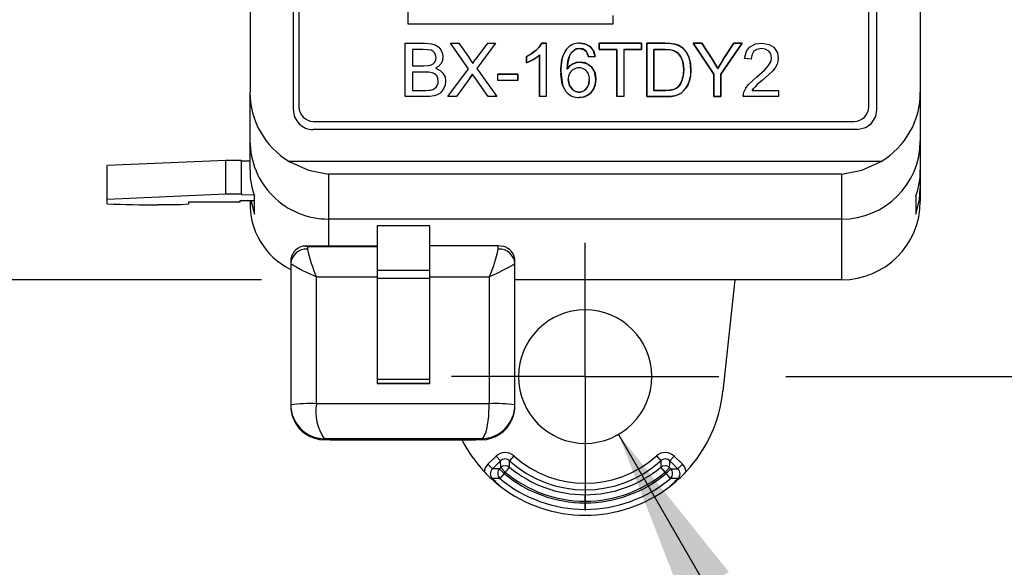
# Model space of a CAD drawing. Header units: millimetres. Extents: x 0 to 1397, y 0 to 1080.
# Tile 4 of 23: x 378 to 471, y 189 to 241. Entities that reach past the tile are written whole.
import ezdxf

# ---------------------------------------------------------------- set-up
doc = ezdxf.new("R2010")
doc.units = ezdxf.units.MM
doc.header["$LTSCALE"] = 5
doc.linetypes.add('CENTERX2', pattern=[20.32, 12.7, -2.54, 2.54, -2.54])
doc.layers.add('CENTER', color=40, linetype='CENTERX2')
doc.layers.add('DIMENSIONS', color=140, linetype='Continuous', lineweight=25)
doc.styles.add('SLDTEXTSTYLE0', font='TXT', dxfattribs={"width": 0.7})
doc.dimstyles.new('SLDDIMSTYLE0', dxfattribs={"dimtxt": 10.790039, "dimasz": 16.51, "dimexe": 0, "dimexo": 0.0625, "dimgap": 2.69751, "dimtad": 0, "dimtih": 1, "dimtoh": 1, "dimdec": 1, "dimlfac": 0.4, "dimrnd": 1e-09, "dimzin": 12, "dimdsep": 46, "dimtxsty": 'SLDTEXTSTYLE0', "dimsah": 1, "dimcen": 0.09, "dimadec": 0, "dimazin": 3, "dimtfac": 1, "dimtdec": 1, "dimtofl": 0, "dimtmove": 0, "dimatfit": 3, "dimfxl": 0, "dimfrac": 2, "dimtolj": 1, "dimtzin": 12, "dimarcsym": 0})
doc.dimstyles.new('SLDDIMSTYLE1', dxfattribs={"dimtxt": 10.790039, "dimasz": 16.51, "dimexe": 0, "dimexo": 0.0625, "dimgap": 2.69751, "dimtad": 0, "dimtih": 1, "dimtoh": 1, "dimdec": 1, "dimlfac": 0.4, "dimrnd": 1e-09, "dimzin": 12, "dimdsep": 46, "dimtxsty": 'SLDTEXTSTYLE0', "dimsah": 1, "dimcen": 0, "dimadec": 0, "dimazin": 3, "dimtfac": 1, "dimtdec": 1, "dimtofl": 0, "dimtmove": 0, "dimatfit": 3, "dimfxl": 0, "dimfrac": 2, "dimtolj": 1, "dimtzin": 12, "dimarcsym": 0})

# ---------------------------------------------------------------- blocks, each defined once
blk = doc.blocks.new('_D')
at = {"layer": 'DIMENSIONS'}
for p, q in [((450.615, 476.332), (526.71, 476.332)), ((510.835, 476.332), (510.835, 361.155)), ((494.803, 341.591), (491.18, 341.591)), ((491.18, 341.591), (491.18, 324.442)), ((526.866, 341.591), (530.49, 341.591)), ((530.49, 341.591), (530.49, 324.442)), ((491.18, 324.442), (494.803, 324.442)), ((530.49, 324.442), (526.866, 324.442)), ((510.835, 206.849), (510.835, 322.026)), ((450.114, 206.849), (526.71, 206.849))]:
    blk.add_line(p, q, dxfattribs=at)
for points in [[(510.835, 476.332), (508.295, 459.822), (513.375, 459.822)], [(510.835, 206.849), (513.375, 223.359), (508.295, 223.359)]]:
    blk.add_solid(points, dxfattribs=at)
at = {"layer": 'DIMENSIONS', "char_height": 10.5833, "attachment_point": 1, "style": 'SLDTEXTSTYLE0'}
for s, insert in [('107.8', (490.315, 357.649)), ('4.24', (494.803, 338.084))]:
    blk.add_mtext(s, dxfattribs=dict(at, insert=insert))
blk = doc.blocks.new('_D_1')
at = {"layer": 'DIMENSIONS'}
for p, q in [((400.433, 469.82), (318.66, 469.82)), ((334.535, 469.82), (334.535, 362.481)), ((318.503, 342.916), (314.879, 342.916)), ((314.879, 342.916), (314.879, 325.767)), ((350.566, 342.916), (354.19, 342.916)), ((354.19, 342.916), (354.19, 325.767)), ((314.879, 325.767), (318.503, 325.767)), ((354.19, 325.767), (350.566, 325.767)), ((334.535, 216.012), (334.535, 323.352)), ((400.433, 216.012), (318.66, 216.012))]:
    blk.add_line(p, q, dxfattribs=at)
for points in [[(334.535, 469.82), (331.995, 453.31), (337.075, 453.31)], [(334.535, 216.012), (337.075, 232.522), (331.995, 232.522)]]:
    blk.add_solid(points, dxfattribs=at)
at = {"layer": 'DIMENSIONS', "char_height": 10.5833, "attachment_point": 1, "style": 'SLDTEXTSTYLE0'}
for s, insert in [('101.5', (314.015, 358.974)), ('4.00', (318.503, 339.41))]:
    blk.add_mtext(s, dxfattribs=dict(at, insert=insert))
blk = doc.blocks.new('_D_2')
at = {"layer": 'DIMENSIONS'}
for p, q in [((434.254, 201.377), (451.619, 171.301)), ((451.619, 171.301), (471.06, 171.301))]:
    blk.add_line(p, q, dxfattribs=at)
blk.add_solid([(434.254, 201.377), (440.31, 185.809), (444.709, 188.349)], dxfattribs=at)
at = {"layer": 'DIMENSIONS', "attachment_point": 1, "style": 'SLDTEXTSTYLE0'}
for s, insert, char_height in [('2X', (525.449, 184.943), 10.5833), ('%%c', (478.998, 167.794), 10.5833), ('#8 THRU ALL', (495.289, 167.794), 10.58333)]:
    blk.add_mtext(s, dxfattribs=dict(at, insert=insert, char_height=char_height))
blk = doc.blocks.new('SW_CENTERMARKSYMBOL_1')
at = {"layer": 'CENTER', "color": 0}
for p, q in [((0, 6.35), (0, 12.66825)), ((0, 0), (0, 6.35)), ((-6.35, 0), (-12.66825, 0)), ((0, 0), (-6.35, 0)), ((0, 0), (0, -6.35)), ((0, 0), (6.35, 0)), ((6.35, 0), (12.66825, 0)), ((0, -6.35), (0, -12.66825))]:
    blk.add_line(p, q, dxfattribs=at)

msp = doc.modelspace()

# ---------------------------------------------------------------- linework, layer by layer
for p, q in [((403.464, 232.107), (403.464, 453.792)), ((458.726, 232.107), (458.726, 453.792)), ((399.346, 452.052), (399.346, 233.781)), ((462.846, 452.052), (462.846, 233.781)), ((403.982, 293.469), (403.982, 232.383)), ((414.343, 240.226), (414.343, 293.469)), ((457.961, 232.383), (457.961, 291.939)), ((433.73, 241.037), (433.73, 240.226)), ((433.73, 240.226), (414.343, 240.226)), ((414.056, 238.405), (415.951, 238.405)), ((414.056, 233.354), (414.056, 238.405)), ((414.056, 238.405), (415.951, 238.405)), ((414.056, 233.354), (414.056, 238.405)), ((418.33, 238.405), (419.126, 238.405)), ((420.053, 235.986), (418.33, 238.405)), ((420.053, 235.986), (418.33, 238.405)), ((418.33, 238.405), (419.126, 238.405)), ((419.126, 238.405), (420.042, 237.109)), ((419.126, 238.405), (420.042, 237.109)), ((422.592, 238.405), (420.818, 236.024)), ((422.592, 238.405), (420.818, 236.024)), ((420.849, 237.065), (421.865, 238.405)), ((420.849, 237.065), (421.865, 238.405)), ((421.865, 238.405), (422.592, 238.405)), ((421.865, 238.405), (422.592, 238.405)), ((427.4, 238.425), (427.001, 238.425)), ((427.001, 238.425), (427.4, 238.425)), ((427.4, 238.425), (427.4, 233.354)), ((427.4, 238.425), (427.4, 233.354)), ((432.432, 238.405), (436.435, 238.405)), ((432.432, 237.809), (432.432, 238.405)), ((432.432, 238.405), (432.432, 237.809)), ((436.435, 238.405), (432.432, 238.405)), ((436.435, 238.405), (436.435, 237.809)), ((436.435, 237.809), (436.435, 238.405)), ((436.944, 238.405), (436.944, 233.354)), ((438.684, 238.405), (436.944, 238.405)), ((436.944, 238.405), (438.684, 238.405)), ((436.944, 233.354), (436.944, 238.405)), ((441.339, 238.405), (443.286, 235.494)), ((442.152, 238.405), (441.339, 238.405)), ((441.339, 238.405), (442.152, 238.405)), ((443.286, 235.494), (441.339, 238.405)), ((443.148, 236.882), (442.152, 238.405)), ((442.152, 238.405), (443.148, 236.882)), ((443.954, 235.494), (445.969, 238.405)), ((445.969, 238.405), (443.954, 235.494)), ((445.191, 238.405), (444.212, 236.92)), ((444.212, 236.92), (445.191, 238.405)), ((445.969, 238.405), (445.191, 238.405)), ((445.191, 238.405), (445.969, 238.405)), ((414.724, 237.809), (414.724, 236.282)), ((415.734, 237.809), (414.724, 237.809)), ((415.734, 237.809), (414.724, 237.809)), ((414.724, 237.809), (414.724, 236.282)), ((425.54, 237.158), (425.54, 236.558)), ((425.54, 236.558), (425.54, 237.158)), ((426.78, 237.306), (426.78, 233.354)), ((426.78, 233.354), (426.78, 237.306)), ((431.413, 237.12), (432.03, 237.168)), ((432.03, 237.168), (431.413, 237.12)), ((434.096, 237.809), (432.432, 237.809)), ((432.432, 237.809), (434.096, 237.809)), ((434.096, 233.354), (434.096, 237.809)), ((434.096, 237.809), (434.096, 233.354)), ((434.764, 237.809), (434.764, 233.354)), ((436.435, 237.809), (434.764, 237.809)), ((434.764, 237.809), (436.435, 237.809)), ((434.764, 237.809), (434.764, 233.354)), ((437.612, 237.809), (437.612, 233.95)), ((438.674, 237.809), (437.612, 237.809)), ((437.612, 237.809), (438.674, 237.809)), ((437.612, 233.95), (437.612, 237.809)), ((446.817, 236.899), (446.18, 236.965)), ((446.817, 236.899), (446.18, 236.965)), ((414.724, 236.282), (415.816, 236.282)), ((414.724, 236.282), (415.816, 236.282)), ((418.099, 233.354), (420.053, 235.986)), ((418.099, 233.354), (420.053, 235.986)), ((420.818, 236.024), (422.73, 233.354)), ((420.818, 236.024), (422.73, 233.354)), ((414.724, 235.686), (414.724, 233.95)), ((415.892, 235.686), (414.724, 235.686)), ((415.892, 235.686), (414.724, 235.686)), ((414.724, 235.686), (414.724, 233.95)), ((420.17, 235.115), (418.902, 233.354)), ((420.17, 235.115), (418.902, 233.354)), ((421.903, 233.354), (420.632, 235.156)), ((421.903, 233.354), (420.632, 235.156)), ((422.822, 235.494), (424.727, 235.494)), ((422.822, 234.87), (422.822, 235.494)), ((422.822, 234.87), (422.822, 235.494)), ((424.727, 235.494), (422.822, 235.494)), ((424.727, 235.494), (424.727, 234.87)), ((424.727, 234.87), (424.727, 235.494)), ((443.286, 235.494), (443.286, 233.354)), ((443.286, 233.354), (443.286, 235.494)), ((443.954, 233.354), (443.954, 235.494)), ((443.954, 235.494), (443.954, 233.354)), ((424.727, 234.87), (422.822, 234.87)), ((424.727, 234.87), (422.822, 234.87)), ((399.346, 229.168), (399.346, 233.781)), ((415.982, 233.354), (414.056, 233.354)), ((415.982, 233.354), (414.056, 233.354)), ((414.724, 233.95), (415.982, 233.95)), ((414.724, 233.95), (415.982, 233.95)), ((418.902, 233.354), (418.099, 233.354)), ((418.902, 233.354), (418.099, 233.354)), ((422.73, 233.354), (421.903, 233.354)), ((422.73, 233.354), (421.903, 233.354)), ((427.4, 233.354), (426.78, 233.354)), ((427.4, 233.354), (426.78, 233.354)), ((434.764, 233.354), (434.096, 233.354)), ((434.764, 233.354), (434.096, 233.354)), ((436.944, 233.354), (438.767, 233.354)), ((438.767, 233.354), (436.944, 233.354)), ((437.612, 233.95), (438.691, 233.95)), ((438.691, 233.95), (437.612, 233.95)), ((443.286, 233.354), (443.954, 233.354)), ((443.954, 233.354), (443.286, 233.354)), ((449.401, 233.354), (446.062, 233.354)), ((449.401, 233.354), (446.062, 233.354)), ((446.924, 233.95), (449.401, 233.95)), ((446.924, 233.95), (449.401, 233.95)), ((449.401, 233.95), (449.401, 233.354)), ((449.401, 233.95), (449.401, 233.354)), ((462.846, 233.781), (462.846, 229.168)), ((405.356, 231.009), (456.586, 231.009)), ((456.859, 230.24), (405.332, 230.24)), ((399.346, 226.387), (399.346, 229.168)), ((462.846, 229.168), (462.846, 226.387)), ((397.051, 227.312), (385.801, 226.822)), ((385.801, 223.65), (385.801, 226.822)), ((397.051, 224.14), (397.051, 227.312)), ((398.526, 227.312), (397.051, 227.312)), ((398.526, 224.14), (398.526, 227.312)), ((399.346, 227.236), (398.526, 227.256)), ((459.147, 227.227), (403.045, 227.227)), ((455.408, 226.001), (406.783, 226.001)), ((406.783, 226.001), (406.783, 221.762)), ((455.408, 221.762), (455.408, 226.001)), ((462.846, 226.387), (462.846, 224.689)), ((385.801, 223.65), (397.051, 224.14)), ((397.051, 224.14), (398.526, 224.14)), ((398.526, 224.14), (398.526, 224.084)), ((398.526, 224.084), (399.722, 224.055)), ((399.768, 222.216), (399.768, 223.919)), ((462.423, 223.919), (462.423, 222.216)), ((462.846, 224.689), (462.846, 223.453)), ((385.801, 223.206), (385.801, 223.65)), ((392.791, 223.108), (390.657, 223.108)), ((393.506, 223.163), (392.791, 223.108)), ((398.381, 223.377), (393.506, 223.377)), ((393.506, 223.377), (393.506, 223.163)), ((399.768, 223.481), (398.381, 223.481)), ((398.381, 223.481), (398.381, 223.377)), ((399.346, 223.453), (399.346, 223.481)), ((455.408, 221.762), (406.783, 221.762)), ((406.783, 221.762), (406.783, 219.194)), ((416.383, 221.125), (411.381, 221.125)), ((411.381, 221.125), (411.381, 216.92)), ((416.383, 216.92), (416.383, 221.125)), ((455.408, 216.012), (455.408, 221.762)), ((411.381, 219.194), (404.352, 219.194)), ((404.788, 219.13), (404.366, 219.193)), ((416.383, 219.252), (422.859, 219.252)), ((422.859, 218.92), (422.859, 219.252)), ((422.859, 219.252), (423.28, 219.193)), ((404.788, 219.13), (404.788, 218.92)), ((411.381, 219.13), (404.788, 219.13)), ((403.2, 217.755), (403.2, 217.545)), ((403.2, 217.545), (403.2, 204.184)), ((424.446, 217.545), (424.446, 217.755)), ((424.446, 204.184), (424.446, 217.545)), ((411.381, 216.92), (416.383, 216.92)), ((411.381, 216.92), (411.381, 216.131)), ((416.383, 216.131), (416.383, 216.92)), ((405.638, 204.285), (405.638, 216.308)), ((405.638, 216.308), (411.381, 216.308)), ((416.383, 216.131), (411.381, 216.131)), ((411.381, 216.131), (411.381, 206.612)), ((416.383, 216.308), (422.009, 216.308)), ((416.383, 206.612), (416.383, 216.131)), ((422.009, 216.308), (422.009, 204.285)), ((455.408, 216.012), (424.446, 216.012)), ((445.263, 216.012), (444.147, 205.468)), ((411.381, 206.612), (416.383, 206.612)), ((411.381, 206.612), (411.381, 206.196)), ((416.383, 206.196), (411.381, 206.196)), ((411.381, 206.196), (411.381, 206.188)), ((411.381, 206.188), (416.383, 206.188)), ((416.383, 206.196), (416.383, 206.612)), ((416.383, 206.188), (416.383, 206.196)), ((422.009, 204.285), (405.638, 204.285)), ((403.2, 204.184), (403.2, 204.111)), ((424.446, 204.11), (424.446, 204.184)), ((406.375, 200.975), (421.271, 200.975)), ((406.375, 200.867), (406.375, 200.975)), ((406.95, 200.866), (420.696, 200.866)), ((421.271, 200.867), (421.271, 200.975)), ((422.65, 199.309), (421.872, 198.547)), ((423.081, 198.869), (422.303, 198.107)), ((422.65, 199.309), (423.081, 198.869)), ((423.1, 198.242), (423.081, 198.869)), ((424.335, 199.344), (423.923, 198.887)), ((437.855, 199.344), (438.267, 198.887)), ((439.541, 199.309), (439.11, 198.869)), ((439.887, 198.107), (439.11, 198.869)), ((440.318, 198.547), (439.541, 199.309)), ((421.872, 198.547), (422.303, 198.107)), ((422.982, 198.126), (423.1, 198.242)), ((423.531, 197.802), (423.1, 198.242)), ((423.413, 197.687), (423.531, 197.802)), ((438.66, 197.802), (438.265, 198.274)), ((438.66, 197.802), (439.091, 198.242)), ((438.66, 197.802), (438.778, 197.687)), ((438.778, 197.687), (439.208, 198.126)), ((439.091, 198.242), (439.208, 198.126)), ((440.318, 198.547), (439.887, 198.107)), ((423.017, 197.215), (422.319, 197.212)), ((423.413, 197.687), (423.017, 197.215)), ((439.871, 197.212), (439.173, 197.214)), ((431.095, 195.056), (431.095, 195.672)), ((431.095, 194.277), (431.095, 194.892))]:
    msp.add_line(p, q)
at = {"flags": 128}
for points in [[(415.951, 238.405), (416.527, 238.357), (416.879, 238.251)], [(415.951, 238.405), (416.527, 238.357), (416.879, 238.251)], [(416.879, 238.251), (417.223, 238.028), (417.427, 237.779)], [(416.879, 238.251), (417.223, 238.028), (417.427, 237.779)], [(427.001, 238.425), (426.748, 238.052), (426.45, 237.75)], [(426.45, 237.75), (426.814, 238.133), (427.001, 238.425)], [(430.038, 237.75), (430.312, 237.883), (430.559, 237.915)], [(430.559, 237.915), (430.249, 237.864), (430.038, 237.75)], [(430.559, 237.915), (430.935, 237.832), (431.179, 237.65)], [(431.179, 237.65), (430.86, 237.864), (430.559, 237.915)], [(431.573, 238.091), (431.079, 238.361), (430.597, 238.425)], [(430.597, 238.425), (431.196, 238.321), (431.573, 238.091)], [(432.03, 237.168), (431.849, 237.748), (431.573, 238.091)], [(431.573, 238.091), (431.904, 237.637), (432.03, 237.168)], [(439.583, 238.332), (439.148, 238.391), (438.684, 238.405)], [(438.684, 238.405), (439.256, 238.382), (439.583, 238.332)], [(440.324, 237.971), (439.94, 238.213), (439.583, 238.332)], [(439.583, 238.332), (440.029, 238.17), (440.324, 237.971)], [(440.921, 237.108), (440.636, 237.637), (440.324, 237.971)], [(440.324, 237.971), (440.708, 237.534), (440.921, 237.108)], [(446.18, 236.965), (446.366, 237.657), (446.672, 238.052)], [(446.18, 236.965), (446.366, 237.657), (446.672, 238.052)], [(446.672, 238.052), (447.243, 238.353), (447.819, 238.425)], [(446.672, 238.052), (447.243, 238.353), (447.819, 238.425)], [(447.806, 237.912), (447.36, 237.828), (447.089, 237.643)], [(447.806, 237.912), (447.36, 237.828), (447.089, 237.643)], [(448.493, 237.659), (448.148, 237.863), (447.806, 237.912)], [(448.493, 237.659), (448.148, 237.863), (447.806, 237.912)], [(447.819, 238.425), (448.539, 238.299), (448.97, 238.022)], [(447.819, 238.425), (448.539, 238.299), (448.97, 238.022)], [(448.97, 238.022), (449.312, 237.51), (449.394, 237.023)], [(448.97, 238.022), (449.312, 237.51), (449.394, 237.023)], [(416.502, 237.738), (416.15, 237.795), (415.734, 237.809)], [(416.502, 237.738), (416.15, 237.795), (415.734, 237.809)], [(416.846, 237.476), (416.679, 237.652), (416.502, 237.738)], [(416.846, 237.476), (416.679, 237.652), (416.502, 237.738)], [(416.838, 236.593), (416.942, 236.818), (416.967, 237.034)], [(416.838, 236.593), (416.942, 236.818), (416.967, 237.034)], [(416.967, 237.034), (416.929, 237.296), (416.846, 237.476)], [(416.967, 237.034), (416.929, 237.296), (416.846, 237.476)], [(417.427, 237.779), (417.586, 237.413), (417.625, 237.113)], [(417.427, 237.779), (417.586, 237.413), (417.625, 237.113)], [(417.625, 237.113), (417.57, 236.762), (417.449, 236.503)], [(417.625, 237.113), (417.57, 236.762), (417.449, 236.503)], [(420.042, 237.109), (420.311, 236.716), (420.449, 236.489)], [(420.042, 237.109), (420.311, 236.716), (420.449, 236.489)], [(420.449, 236.489), (420.658, 236.805), (420.849, 237.065)], [(420.449, 236.489), (420.658, 236.805), (420.849, 237.065)], [(426.45, 237.75), (425.973, 237.393), (425.54, 237.158)], [(425.54, 237.158), (426.082, 237.464), (426.45, 237.75)], [(426.193, 236.878), (426.556, 237.118), (426.78, 237.306)], [(426.78, 237.306), (426.486, 237.066), (426.193, 236.878)], [(428.784, 235.717), (428.954, 237.107), (429.325, 237.847)], [(429.401, 235.959), (429.459, 236.699), (429.577, 237.127)], [(429.577, 237.127), (429.438, 236.558), (429.401, 235.959)], [(429.577, 237.127), (429.805, 237.524), (430.038, 237.75)], [(430.038, 237.75), (429.749, 237.449), (429.577, 237.127)], [(431.179, 237.65), (431.327, 237.402), (431.413, 237.12)], [(431.413, 237.12), (431.299, 237.466), (431.179, 237.65)], [(439.538, 237.705), (439.135, 237.789), (438.674, 237.809)], [(438.674, 237.809), (439.238, 237.776), (439.538, 237.705)], [(440.17, 237.135), (439.844, 237.524), (439.538, 237.705)], [(439.538, 237.705), (439.92, 237.455), (440.17, 237.135)], [(440.431, 235.917), (440.349, 236.69), (440.17, 237.135)], [(440.17, 237.135), (440.38, 236.544), (440.431, 235.917)], [(441.12, 235.907), (441.057, 236.616), (440.921, 237.108)], [(440.921, 237.108), (441.081, 236.472), (441.12, 235.907)], [(444.212, 236.92), (443.881, 236.397), (443.661, 236.028)], [(443.661, 236.028), (443.947, 236.504), (444.212, 236.92)], [(447.089, 237.643), (446.871, 237.278), (446.817, 236.899)], [(447.089, 237.643), (446.871, 237.278), (446.817, 236.899)], [(448.467, 236.291), (448.7, 236.719), (448.757, 237.037)], [(448.467, 236.291), (448.7, 236.719), (448.757, 237.037)], [(448.757, 237.037), (448.674, 237.414), (448.493, 237.659)], [(448.757, 237.037), (448.674, 237.414), (448.493, 237.659)], [(449.394, 237.023), (449.355, 236.687), (449.27, 236.427)], [(449.394, 237.023), (449.355, 236.687), (449.27, 236.427)], [(415.816, 236.282), (416.235, 236.301), (416.454, 236.341)], [(415.816, 236.282), (416.235, 236.301), (416.454, 236.341)], [(416.454, 236.341), (416.7, 236.457), (416.838, 236.593)], [(416.454, 236.341), (416.7, 236.457), (416.838, 236.593)], [(417.449, 236.503), (417.196, 236.217), (416.919, 236.041)], [(417.449, 236.503), (417.196, 236.217), (416.919, 236.041)], [(416.919, 236.041), (417.365, 235.832), (417.623, 235.583)], [(416.919, 236.041), (417.365, 235.832), (417.623, 235.583)], [(425.54, 236.558), (425.887, 236.711), (426.193, 236.878)], [(426.193, 236.878), (425.809, 236.673), (425.54, 236.558)], [(429.949, 236.465), (429.617, 236.225), (429.401, 235.959)], [(429.401, 235.959), (429.683, 236.286), (429.949, 236.465)], [(430.628, 236.63), (430.24, 236.579), (429.949, 236.465)], [(429.949, 236.465), (430.321, 236.598), (430.628, 236.63)], [(431.683, 236.174), (431.138, 236.542), (430.628, 236.63)], [(430.628, 236.63), (431.264, 236.487), (431.683, 236.174)], [(432.119, 234.994), (431.982, 235.721), (431.683, 236.174)], [(431.683, 236.174), (432.035, 235.579), (432.119, 234.994)], [(443.661, 236.028), (443.383, 236.506), (443.148, 236.882)], [(443.148, 236.882), (443.445, 236.404), (443.661, 236.028)], [(447.354, 235.221), (448.109, 235.89), (448.467, 236.291)], [(447.354, 235.221), (448.109, 235.89), (448.467, 236.291)], [(449.27, 236.427), (449.08, 236.09), (448.858, 235.811)], [(449.27, 236.427), (449.08, 236.09), (448.858, 235.811)], [(416.631, 235.602), (416.273, 235.67), (415.892, 235.686)], [(416.631, 235.602), (416.273, 235.67), (415.892, 235.686)], [(417.032, 235.309), (416.835, 235.504), (416.631, 235.602)], [(417.032, 235.309), (416.835, 235.504), (416.631, 235.602)], [(417.177, 234.818), (417.132, 235.112), (417.032, 235.309)], [(417.177, 234.818), (417.132, 235.112), (417.032, 235.309)], [(417.623, 235.583), (417.822, 235.183), (417.87, 234.818)], [(417.623, 235.583), (417.822, 235.183), (417.87, 234.818)], [(420.411, 235.494), (420.252, 235.239), (420.17, 235.115)], [(420.17, 235.115), (420.281, 235.284), (420.411, 235.494)], [(420.632, 235.156), (420.51, 235.338), (420.411, 235.494)], [(420.632, 235.156), (420.51, 235.338), (420.411, 235.494)], [(428.784, 235.717), (428.938, 234.483), (429.274, 233.838)], [(440.298, 234.944), (440.405, 235.447), (440.431, 235.917)], [(440.431, 235.917), (440.389, 235.33), (440.298, 234.944)], [(440.985, 234.887), (441.094, 235.426), (441.12, 235.907)], [(441.12, 235.907), (441.077, 235.304), (440.985, 234.887)], [(446.543, 234.457), (446.936, 234.859), (447.354, 235.221)], [(446.543, 234.457), (446.936, 234.859), (447.354, 235.221)], [(448.858, 235.811), (448.416, 235.372), (447.902, 234.922)], [(448.858, 235.811), (448.416, 235.372), (447.902, 234.922)], [(416.822, 234.112), (416.979, 234.248), (417.077, 234.393)], [(416.822, 234.112), (416.979, 234.248), (417.077, 234.393)], [(417.077, 234.393), (417.158, 234.617), (417.177, 234.818)], [(417.077, 234.393), (417.158, 234.617), (417.177, 234.818)], [(417.72, 234.159), (417.53, 233.861), (417.349, 233.688)], [(417.72, 234.159), (417.53, 233.861), (417.349, 233.688)], [(417.87, 234.818), (417.823, 234.436), (417.72, 234.159)], [(417.87, 234.818), (417.823, 234.436), (417.72, 234.159)], [(431.485, 234.956), (431.436, 234.542), (431.289, 234.207), (431.055, 233.956), (430.85, 233.839), (430.624, 233.783), (430.428, 233.783), (430.185, 233.844), (429.955, 233.972), (429.617, 234.414), (429.498, 234.991)], [(429.498, 234.991), (429.617, 234.414), (429.955, 233.972), (430.185, 233.844), (430.428, 233.783), (430.624, 233.783), (430.85, 233.839), (431.055, 233.956), (431.289, 234.207), (431.436, 234.542), (431.485, 234.956)], [(431.914, 234.11), (432.08, 234.589), (432.119, 234.994)], [(432.119, 234.994), (432.055, 234.483), (431.914, 234.11)], [(439.475, 234.043), (439.757, 234.171), (439.928, 234.305)], [(439.928, 234.305), (439.702, 234.14), (439.475, 234.043)], [(439.928, 234.305), (440.161, 234.622), (440.298, 234.944)], [(440.298, 234.944), (440.116, 234.546), (439.928, 234.305)], [(440.181, 233.694), (440.448, 233.92), (440.641, 234.152)], [(440.641, 234.152), (440.393, 233.865), (440.181, 233.694)], [(440.641, 234.152), (440.852, 234.526), (440.985, 234.887)], [(440.985, 234.887), (440.811, 234.437), (440.641, 234.152)], [(446.135, 233.785), (446.326, 234.164), (446.543, 234.457)], [(446.135, 233.785), (446.326, 234.164), (446.543, 234.457)], [(446.924, 233.95), (447.057, 234.14), (447.186, 234.286)], [(447.186, 234.286), (447.026, 234.099), (446.924, 233.95)], [(447.902, 234.922), (447.402, 234.491), (447.186, 234.286)], [(447.902, 234.922), (447.402, 234.491), (447.186, 234.286)], [(415.982, 233.95), (416.284, 233.958), (416.436, 233.974)], [(415.982, 233.95), (416.284, 233.958), (416.436, 233.974)], [(416.796, 233.439), (416.377, 233.371), (415.982, 233.354)], [(416.796, 233.439), (416.377, 233.371), (415.982, 233.354)], [(416.436, 233.974), (416.671, 234.038), (416.822, 234.112)], [(416.436, 233.974), (416.671, 234.038), (416.822, 234.112)], [(417.349, 233.688), (417.067, 233.528), (416.796, 233.439)], [(417.349, 233.688), (417.067, 233.528), (416.796, 233.439)], [(430.538, 233.268), (431.017, 233.336), (431.351, 233.485)], [(431.351, 233.485), (430.92, 233.31), (430.538, 233.268)], [(431.351, 233.485), (431.704, 233.788), (431.914, 234.11)], [(431.914, 234.11), (431.636, 233.713), (431.351, 233.485)], [(438.691, 233.95), (439.183, 233.979), (439.475, 234.043)], [(439.475, 234.043), (439.089, 233.968), (438.691, 233.95)], [(438.767, 233.354), (439.247, 233.381), (439.578, 233.44)], [(439.578, 233.44), (439.15, 233.371), (438.767, 233.354)], [(439.578, 233.44), (439.941, 233.562), (440.181, 233.694)], [(440.181, 233.694), (439.869, 233.532), (439.578, 233.44)], [(446.062, 233.354), (446.082, 233.599), (446.135, 233.785)], [(446.062, 233.354), (446.082, 233.599), (446.135, 233.785)], [(458.18, 230.786), (458.617, 231.474), (458.726, 232.107)], [(456.859, 230.24), (457.656, 230.418), (458.18, 230.786)], [(403.045, 227.227), (404.887, 226.386), (406.783, 226.001)], [(455.408, 226.001), (457.304, 226.386), (459.147, 227.227)], [(462.423, 222.216), (462.763, 223.584), (462.846, 224.689)], [(399.461, 223.481), (399.479, 223.285), (399.768, 222.216)], [(421.271, 200.975), (421.437, 201.064), (421.574, 201.269), (421.716, 201.636), (421.82, 202.046), (421.967, 203.111), (422.009, 204.285)], [(406.95, 200.866), (406.63, 200.867), (406.375, 200.867)], [(421.271, 200.867), (420.947, 200.866), (420.696, 200.866)], [(423.925, 198.274), (423.923, 198.616), (423.923, 198.887)], [(438.267, 198.887), (438.268, 198.546), (438.265, 198.274)], [(439.091, 198.242), (439.103, 198.592), (439.11, 198.869)], [(421.872, 198.547), (421.621, 198.198), (421.517, 197.876)], [(422.982, 198.126), (422.6, 198.114), (422.303, 198.107)], [(423.413, 197.687), (423.337, 197.764), (423.263, 197.839), (423.194, 197.91), (423.132, 197.974), (423.078, 198.029), (423.034, 198.073), (423.002, 198.106), (422.982, 198.126)], [(439.208, 198.126), (439.587, 198.114), (439.887, 198.107)], [(440.673, 197.876), (440.526, 198.279), (440.318, 198.547)], [(439.173, 197.214), (439.126, 197.271), (439.037, 197.378), (438.915, 197.522), (438.778, 197.687)]]:
    msp.add_lwpolyline(points, dxfattribs=at)
for centre, radius, start, end in [((430.536, 236.873), 1.553, 87.75663, 141.20145), ((430.544, 236.855), 1.571, 88.082, 140.87608), ((432.006, 236.032), 3.237, 145.90824, 185.5834), ((430.493, 235.078), 1, 352.98894, 185.02527), ((430.493, 235.078), 1, 352.98894, 185.02527), ((431.529, 235.429), 2.76, 173.99482, 215.18706), ((406.949, 233.752), 7.604, 179.7797, 239.10176), ((430.496, 234.861), 1.594, 219.93158, 271.52208), ((430.499, 234.869), 1.601, 220.06599, 271.38767), ((455.233, 233.757), 7.613, 300.93689, 0.18165), ((405.355, 232.382), 1.374, 179.96727, 270.03273), ((456.587, 232.382), 1.374, 269.96727, 0.03273), ((405.318, 232.1), 1.854, 179.76587, 225.14433), ((405.324, 232.092), 1.852, 224.83286, 270.25694), ((406.766, 229.183), 7.421, 180.11372, 270.13072), ((455.423, 229.185), 7.423, 269.8868, 359.86876), ((406.77, 226.387), 7.424, 180.00041, 199.42135), ((455.422, 226.387), 7.424, 340.57865, 359.99959), ((390.301, 326.571), 103.464, 267.50736, 270.19726), ((406.267, 223.209), 6.925, 177.98301, 243.72013), ((455.406, 223.452), 7.439, 270.01467, 0.0127), ((404.658, 217.765), 1.457, 101.52868, 180.3921), ((422.99, 217.766), 1.457, 359.59029, 78.48893), ((404.689, 217.43), 1.493, 86.19892, 175.61166), ((416.825, 221.392), 12.288, 191.60607, 204.44211), ((410.992, 221.337), 12.11, 335.46334, 348.48848), ((422.958, 217.43), 1.493, 4.38834, 93.80108), ((412.003, 231.872), 16.815, 238.43275, 247.75655), ((413.609, 235.88), 21.299, 293.22629, 300.58441), ((431.095, 206.849), 6.318, 90, 270), ((431.095, 206.849), 6.318, 270, 90), ((431.095, 206.849), 13.125, 316.86657, 353.95852), ((405.03, 189.55), 14.747, 87.6359, 97.125), ((410.027, 203.525), 4.454, 170.18208, 214.93622), ((422.617, 189.55), 14.747, 82.875, 92.3641), ((406.418, 204.192), 3.218, 180.15318, 269.23401), ((406.491, 204.111), 3.291, 180.01335, 204.24187), ((421.229, 204.192), 3.218, 270.75942, 359.85339), ((421.161, 204.11), 3.286, 335.73797, 359.98624), ((406.401, 204.05), 3.183, 203.90471, 269.546), ((421.246, 204.05), 3.183, 270.45335, 336.0944), ((431.095, 206.849), 13.125, 207.11904, 223.13343), ((423.511, 198.434), 1.228, 47.85846, 134.54711), ((438.679, 198.434), 1.228, 45.45286, 132.14157), ((423.511, 198.463), 0.592, 45.79038, 136.6152), ((431.095, 206.849), 10.716, 227.99027, 312.00973), ((431.095, 206.849), 10.101, 227.99027, 312.00973), ((438.68, 198.463), 0.592, 43.3848, 134.20963), ((431.095, 206.849), 13.125, 223.13343, 232.38799), ((422.695, 197.667), 0.59, 131.68082, 230.41638), ((423.443, 197.69), 0.634, 136.55121, 180.31317), ((423.532, 197.773), 0.638, 51.86639, 132.64858), ((405.174, 213.552), 24.187, 319.37057, 320.82864), ((431.095, 206.849), 11.793, 230.09944, 270), ((431.095, 206.849), 11.178, 230.09943, 270), ((431.095, 206.849), 11.178, 270, 309.90056), ((431.095, 206.849), 11.793, 270, 309.90056), ((438.659, 197.773), 0.638, 47.35637, 128.12888), ((431.095, 206.849), 13.125, 307.61201, 316.86657), ((438.751, 197.691), 0.632, 359.59028, 43.54546), ((439.495, 197.667), 0.59, 309.58364, 48.31919), ((425.741, 199.892), 4.346, 218.06501, 232.32476), ((423.443, 197.686), 0.635, 179.92021, 227.89511), ((431.095, 206.849), 12.572, 230.02126, 270), ((431.089, 206.831), 11.939, 229.98974, 270.03153), ((431.095, 206.849), 11.957, 270, 309.97875), ((431.096, 206.85), 12.573, 269.99598, 309.97235), ((436.449, 199.892), 4.346, 307.67508, 321.93514), ((438.748, 197.685), 0.634, 312.10013, 0.1597), ((431.095, 206.849), 13.125, 232.38799, 270), ((431.095, 206.849), 13.125, 270, 307.61201)]:
    msp.add_arc(centre, radius, start, end)

# ---------------------------------------------------------------- block references
at = {"layer": 'CENTER'}
msp.add_blockref('SW_CENTERMARKSYMBOL_1', (431.095, 206.849), dxfattribs=at)

# ---------------------------------------------------------------- dimensions: what is measured, and where the dimension line sits
at = {"layer": 'DIMENSIONS'}
for base, p1, p2, picture, middle in [((510.835, 476.332), (443.764, 206.849), (444.265, 476.332), '_D', (510.835, 341.591)), ((334.535, 469.82), (406.783, 216.012), (406.783, 469.82), '_D_1', (334.535, 342.916))]:
    dim = msp.add_linear_dim(base=base, p1=p1, p2=p2, angle=90, dimstyle='SLDDIMSTYLE0', dxfattribs=at)
    dim.commit()
    dim.dimension.update_dxf_attribs({"geometry": picture, "text_midpoint": middle, "dimtype": 160})
dim = msp.add_diameter_dim_2p(p1=(427.936, 212.321), p2=(434.254, 201.377), text='2X\\P%%c#8 THRU ALL', dimstyle='SLDDIMSTYLE1', dxfattribs=at)
dim.commit()
dim.dimension.update_dxf_attribs({"geometry": '_D_2', "text_midpoint": (534.768, 171.301), "dimtype": 163})

doc.saveas('drawing.dxf')
